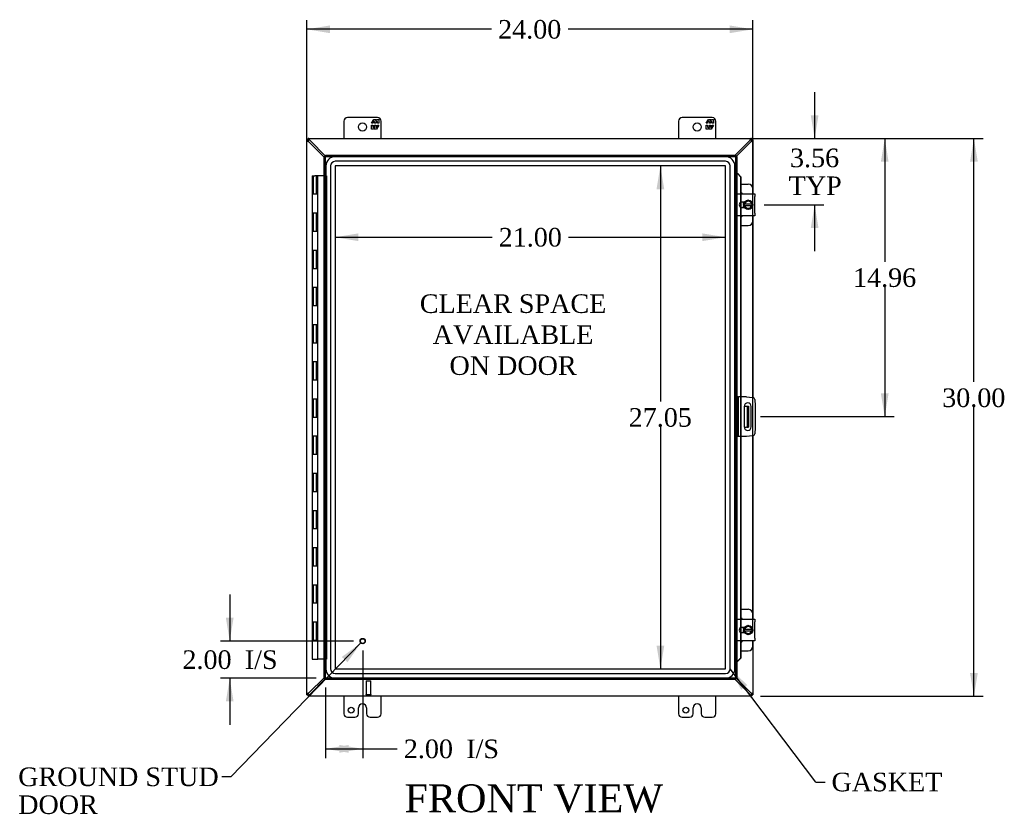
# Model space of a CAD drawing. Header units: inches. Extents: x 6 to 236, y 0 to 158.
# Tile 4 of 8: x 63 to 116, y 61 to 103. Entities that reach past the tile are written whole.
import ezdxf
from ezdxf.enums import TextEntityAlignment as Align

# ---------------------------------------------------------------- set-up
doc = ezdxf.new("R2010")
doc.units = ezdxf.units.IN
doc.header["$MEASUREMENT"] = 0
for name, color, linetype in [('COM40153-1', 7, 'CONTINUOUS'), ('COM40153-2', 7, 'CONTINUOUS'), ('COM42667', 7, 'CONTINUOUS'), ('COM42780', 7, 'CONTINUOUS'), ('COM48484', 7, 'CONTINUOUS'), ('COM48533', 7, 'CONTINUOUS'), ('COM70219', 7, 'CONTINUOUS'), ('COM71780-17', 7, 'CONTINUOUS'), ('DEFAULT', 7, 'CONTINUOUS'), ('FET07710', 7, 'CONTINUOUS'), ('HNG10620-26B', 7, 'CONTINUOUS'), ('HNG10620-26C', 7, 'CONTINUOUS'), ('SCC19011', 7, 'CONTINUOUS'), ('SPR20265', 7, 'CONTINUOUS'), ('STD21878', 7, 'CONTINUOUS'), ('WAF25035', 7, 'CONTINUOUS')]:
    doc.layers.add(name, color=color, linetype=linetype)
doc.styles.add('SEACAD_TIMES_NEW_ROMAN', font='times.ttf')

# ---------------------------------------------------------------- blocks, each defined once
blk = doc.blocks.new('SEANNOT_GROUP2')
at = {"layer": 'DEFAULT', "linetype": 'Continuous'}
blk.add_hatch(color=136, dxfattribs=at).paths.add_polyline_path([(81.104, 68.871), (81.825, 69.914), (80.805, 69.161)])
at = {"layer": 'DEFAULT', "color": 136, "linetype": 'Continuous'}
blk.add_line((74.841, 62.712), (74.341, 62.712), dxfattribs=at)
blk.add_lwpolyline([(74.841, 62.712), (81.825, 69.914)], dxfattribs=at)
at = {"layer": 'DEFAULT', "color": 136, "linetype": 'Continuous', "style": 'SEACAD_TIMES_NEW_ROMAN'}
for s, p in [('GROUND STUD', (63.398, 63.212)), ('DOOR', (63.398, 61.712))]:
    blk.add_text(s, height=1, dxfattribs=at).set_placement(p, align=Align.TOP_LEFT)
blk = doc.blocks.new('SEANNOT_GROUP3')
at = {"layer": 'DEFAULT', "linetype": 'Continuous'}
blk.add_hatch(color=136, dxfattribs=at).paths.add_polyline_path([(102.609, 67.647), (101.69, 68.519), (102.277, 67.396)])
at = {"layer": 'DEFAULT', "color": 136, "linetype": 'Continuous'}
blk.add_line((106.288, 62.431), (106.788, 62.431), dxfattribs=at)
blk.add_lwpolyline([(106.288, 62.431), (101.69, 68.519)], dxfattribs=at)
at = {"layer": 'DEFAULT', "color": 136, "linetype": 'Continuous', "style": 'SEACAD_TIMES_NEW_ROMAN'}
blk.add_text('GASKET', height=1, dxfattribs=at).set_placement((107.138, 62.931), align=Align.TOP_LEFT)
blk = doc.blocks.new('GDIMGGROUP')
at = {"layer": 'DEFAULT', "linetype": 'Continuous'}
for points in [[(80.164, 103.13), (78.914, 102.922), (80.164, 102.714)], [(101.661, 103.13), (101.661, 102.714), (102.911, 102.922)]]:
    blk.add_hatch(color=136, dxfattribs=at).paths.add_polyline_path(points)
at = {"layer": 'DEFAULT', "color": 136, "linetype": 'Continuous'}
for p, q in [((78.914, 67.646), (78.914, 103.422)), ((102.911, 70.614), (102.911, 103.422)), ((88.856, 102.922), (78.914, 102.922)), ((102.911, 102.922), (92.968, 102.922))]:
    blk.add_line(p, q, dxfattribs=at)
at = {"layer": 'DEFAULT', "color": 136, "linetype": 'Continuous', "style": 'SEACAD_TIMES_NEW_ROMAN'}
blk.add_text('24.00', height=1, dxfattribs=at).set_placement((89.206, 103.422), align=Align.TOP_LEFT)
blk = doc.blocks.new('GDIMGGROUP1')
at = {"layer": 'DEFAULT', "linetype": 'Continuous'}
for points in [[(115.003, 95.795), (114.795, 97.045), (114.586, 95.795)], [(115.003, 68.295), (114.586, 68.295), (114.795, 67.045)]]:
    blk.add_hatch(color=136, dxfattribs=at).paths.add_polyline_path(points)
at = {"layer": 'DEFAULT', "color": 136, "linetype": 'Continuous'}
for p, q in [((101.224, 97.045), (115.295, 97.045)), ((114.795, 83.953), (114.795, 97.045)), ((114.795, 67.045), (114.795, 82.603)), ((103.312, 67.045), (115.295, 67.045))]:
    blk.add_line(p, q, dxfattribs=at)
at = {"layer": 'DEFAULT', "color": 136, "linetype": 'Continuous', "style": 'SEACAD_TIMES_NEW_ROMAN'}
blk.add_text('30.00', height=1, dxfattribs=at).set_placement((113.088, 83.603), align=Align.TOP_LEFT)
blk = doc.blocks.new('GDIMGGROUP2')
at = {"layer": 'DEFAULT', "linetype": 'Continuous'}
for points in [[(74.564, 71.264), (74.772, 70.014), (74.98, 71.264)], [(74.564, 66.764), (74.98, 66.764), (74.772, 68.014)]]:
    blk.add_hatch(color=136, dxfattribs=at).paths.add_polyline_path(points)
at = {"layer": 'DEFAULT', "color": 136, "linetype": 'Continuous'}
for p, q in [((74.772, 72.514), (74.772, 70.014)), ((81.423, 70.014), (74.272, 70.014)), ((79.423, 68.014), (74.272, 68.014)), ((74.772, 68.014), (74.772, 65.514))]:
    blk.add_line(p, q, dxfattribs=at)
at = {"layer": 'DEFAULT', "color": 136, "linetype": 'Continuous', "style": 'SEACAD_TIMES_NEW_ROMAN'}
for s, p in [('2.00', (72.23, 69.514)), ('I/S', (75.584, 69.514))]:
    blk.add_text(s, height=1, dxfattribs=at).set_placement(p, align=Align.TOP_LEFT)
blk = doc.blocks.new('GDIMGGROUP3')
at = {"layer": 'DEFAULT', "linetype": 'Continuous'}
for points in [[(81.173, 64.008), (81.173, 64.424), (79.923, 64.216)], [(80.673, 64.008), (81.923, 64.216), (80.673, 64.424)]]:
    blk.add_hatch(color=136, dxfattribs=at).paths.add_polyline_path(points)
at = {"layer": 'DEFAULT', "color": 136, "linetype": 'Continuous'}
for p, q in [((81.923, 69.514), (81.923, 63.716)), ((79.923, 67.514), (79.923, 63.716)), ((79.923, 64.216), (83.286, 64.216)), ((83.286, 64.216), (83.786, 64.216))]:
    blk.add_line(p, q, dxfattribs=at)
at = {"layer": 'DEFAULT', "color": 136, "linetype": 'Continuous', "style": 'SEACAD_TIMES_NEW_ROMAN'}
for s, p in [('2.00', (84.136, 64.716)), ('I/S', (87.49, 64.716))]:
    blk.add_text(s, height=1, dxfattribs=at).set_placement(p, align=Align.TOP_LEFT)
blk = doc.blocks.new('GDIMGGROUP16')
at = {"layer": 'DEFAULT', "linetype": 'Continuous'}
for points in [[(106.438, 98.295), (106.022, 98.295), (106.23, 97.045)], [(106.438, 92.233), (106.23, 93.483), (106.022, 92.233)]]:
    blk.add_hatch(color=136, dxfattribs=at).paths.add_polyline_path(points)
at = {"layer": 'DEFAULT', "color": 136, "linetype": 'Continuous'}
for p, q in [((106.23, 99.545), (106.23, 97.045)), ((103.342, 97.045), (106.73, 97.045)), ((103.51, 93.483), (106.73, 93.483)), ((106.23, 93.483), (106.23, 90.983))]:
    blk.add_line(p, q, dxfattribs=at)
at = {"layer": 'DEFAULT', "color": 136, "linetype": 'Continuous', "style": 'SEACAD_TIMES_NEW_ROMAN'}
for s, p in [('3.56', (104.903, 96.506)), ('TYP', (104.832, 95.006))]:
    blk.add_text(s, height=1, dxfattribs=at).set_placement(p, align=Align.TOP_LEFT)
blk = doc.blocks.new('GDIMGGROUP17')
at = {"layer": 'DEFAULT', "linetype": 'Continuous'}
for points in [[(110.207, 95.795), (109.999, 97.045), (109.79, 95.795)], [(110.207, 83.335), (109.79, 83.335), (109.999, 82.085)]]:
    blk.add_hatch(color=136, dxfattribs=at).paths.add_polyline_path(points)
at = {"layer": 'DEFAULT', "color": 136, "linetype": 'Continuous'}
for p, q in [((103.342, 97.045), (110.499, 97.045)), ((109.999, 97.045), (109.999, 90.415)), ((109.999, 89.065), (109.999, 82.085)), ((103.32, 82.085), (110.499, 82.085))]:
    blk.add_line(p, q, dxfattribs=at)
at = {"layer": 'DEFAULT', "color": 136, "linetype": 'Continuous', "style": 'SEACAD_TIMES_NEW_ROMAN'}
blk.add_text('14.96', height=1, dxfattribs=at).set_placement((108.293, 90.065), align=Align.TOP_LEFT)
blk = doc.blocks.new('GDIMGGROUP24')
at = {"layer": 'DEFAULT', "linetype": 'Continuous'}
for points in [[(81.693, 91.528), (81.693, 91.945), (80.443, 91.737)], [(100.191, 91.528), (101.441, 91.737), (100.191, 91.945)]]:
    blk.add_hatch(color=136, dxfattribs=at).paths.add_polyline_path(points)
at = {"layer": 'DEFAULT', "color": 136, "linetype": 'Continuous'}
for p, q in [((80.443, 91.737), (88.886, 91.737)), ((92.998, 91.737), (101.441, 91.737))]:
    blk.add_line(p, q, dxfattribs=at)
at = {"layer": 'DEFAULT', "color": 136, "linetype": 'Continuous', "style": 'SEACAD_TIMES_NEW_ROMAN'}
blk.add_text('21.00', height=1, dxfattribs=at).set_placement((89.236, 92.237), align=Align.TOP_LEFT)
blk = doc.blocks.new('GDIMGGROUP25')
at = {"layer": 'DEFAULT', "linetype": 'Continuous'}
for points in [[(97.726, 94.322), (98.143, 94.322), (97.934, 95.572)], [(97.726, 69.768), (97.934, 68.518), (98.143, 69.768)]]:
    blk.add_hatch(color=136, dxfattribs=at).paths.add_polyline_path(points)
at = {"layer": 'DEFAULT', "color": 136, "linetype": 'Continuous'}
for p, q in [((97.934, 95.572), (97.934, 82.895)), ((97.934, 81.545), (97.934, 68.518))]:
    blk.add_line(p, q, dxfattribs=at)
at = {"layer": 'DEFAULT', "color": 136, "linetype": 'Continuous', "style": 'SEACAD_TIMES_NEW_ROMAN'}
blk.add_text('27.05', height=1, dxfattribs=at).set_placement((96.228, 82.545), align=Align.TOP_LEFT)

msp = doc.modelspace()

# ---------------------------------------------------------------- linework, layer by layer
at = {"layer": 'COM40153-1', "color": 7}
for p, q in [((102.446, 82.647), (102.556, 82.647)), ((102.556, 82.647), (102.592, 82.647)), ((102.592, 82.647), (102.664, 82.647)), ((102.592, 82.647), (102.592, 81.522)), ((102.664, 82.647), (102.664, 81.522)), ((102.446, 81.522), (102.556, 81.522)), ((102.592, 81.522), (102.556, 81.522)), ((102.592, 81.522), (102.664, 81.522))]:
    msp.add_line(p, q, dxfattribs=at)
at = {"layer": 'COM40153-2', "color": 7}
for p, q in [((102.111, 83.147), (102.039, 83.147)), ((102.111, 83.147), (102.111, 81.022)), ((102.111, 83.147), (102.147, 83.147)), ((102.562, 83.147), (102.147, 83.147)), ((102.562, 83.147), (102.896, 83.118)), ((102.445, 82.635), (102.445, 81.535)), ((102.82, 81.535), (102.82, 82.635)), ((103.01, 83.005), (103.039, 82.67)), ((103.039, 82.67), (103.039, 81.499)), ((102.111, 81.022), (102.039, 81.022)), ((102.147, 81.022), (102.111, 81.022)), ((102.562, 81.022), (102.147, 81.022)), ((102.896, 81.052), (102.562, 81.022)), ((103.039, 81.499), (103.01, 81.165))]:
    msp.add_line(p, q, dxfattribs=at)
for centre, radius, start, end in [((102.633, 82.635), 0.188, 0, 180), ((102.885, 82.994), 0.125, 5, 85), ((102.633, 81.535), 0.188, 180, 0), ((102.885, 81.176), 0.125, 275, 355)]:
    msp.add_arc(centre, radius, start, end, dxfattribs=at)
at = {"layer": 'COM42667', "color": 7}
for p, q in [((102.04, 93.929), (102.04, 94.072)), ((102.04, 94.072), (103.01, 94.072)), ((102.04, 93.929), (102.04, 93.037)), ((103.01, 94.072), (103.01, 93.929)), ((103.01, 93.037), (103.01, 93.929)), ((102.454, 93.623), (102.314, 93.623)), ((102.314, 93.342), (102.454, 93.342)), ((102.04, 92.894), (102.04, 93.037)), ((103.01, 92.894), (102.04, 92.894)), ((103.01, 93.037), (103.01, 92.894)), ((102.04, 71.053), (102.04, 71.196)), ((102.04, 71.196), (103.01, 71.196)), ((102.04, 71.053), (102.04, 70.161)), ((103.01, 71.196), (103.01, 71.053)), ((103.01, 70.161), (103.01, 71.053)), ((102.454, 70.747), (102.314, 70.747)), ((102.314, 70.466), (102.454, 70.466)), ((102.04, 70.018), (102.04, 70.161)), ((103.01, 70.018), (102.04, 70.018)), ((103.01, 70.161), (103.01, 70.018))]:
    msp.add_line(p, q, dxfattribs=at)
for centre in [(102.314, 93.483), (102.314, 70.607)]:
    msp.add_arc(centre, 0.14, 90, 270, dxfattribs=at)
at = {"layer": 'COM42780', "color": 7}
for p, q in [((102.264, 94.598), (102.661, 94.598)), ((102.911, 94.072), (102.911, 94.348)), ((102.411, 93.549), (102.411, 93.623)), ((102.411, 93.342), (102.411, 93.414)), ((102.911, 92.618), (102.911, 92.894)), ((102.264, 92.368), (102.661, 92.368)), ((102.264, 71.722), (102.661, 71.722)), ((102.911, 71.196), (102.911, 71.472)), ((102.411, 70.673), (102.411, 70.747)), ((102.411, 70.466), (102.411, 70.538)), ((102.911, 69.742), (102.911, 70.018)), ((102.264, 69.492), (102.661, 69.492))]:
    msp.add_line(p, q, dxfattribs=at)
for centre, start, end in [((102.661, 94.348), 0, 90), ((102.161, 93.911), 39.9324, 65.6695), ((102.161, 93.055), 294.3305, 320.0676), ((102.661, 92.618), 270, 0), ((102.661, 71.472), 0, 90), ((102.161, 71.035), 39.9324, 65.6695), ((102.161, 70.179), 294.3305, 320.0676), ((102.661, 69.742), 270, 0)]:
    msp.add_arc(centre, 0.25, start, end, dxfattribs=at)
at = {"layer": 'COM48484', "color": 7}
for p, q in [((78.914, 96.973), (78.986, 96.973)), ((78.914, 96.943), (78.914, 96.973)), ((78.914, 67.146), (78.914, 96.943)), ((78.986, 96.943), (78.914, 96.943)), ((78.986, 96.943), (78.986, 96.973)), ((102.842, 96.973), (102.914, 96.973)), ((102.842, 96.943), (102.842, 96.973)), ((102.842, 96.943), (102.914, 96.943)), ((102.914, 96.973), (102.914, 96.943)), ((102.914, 96.943), (102.914, 94.072)), ((79.022, 96.868), (79.002, 96.9)), ((79.851, 96.046), (79.022, 96.868)), ((102.806, 96.868), (102.006, 96.075)), ((102.806, 96.868), (102.825, 96.9)), ((102.914, 92.894), (102.914, 83.115)), ((102.914, 81.054), (102.914, 71.196)), ((102.914, 70.018), (102.914, 67.146)), ((79.022, 67.222), (79.851, 68.044)), ((102.006, 68.014), (102.806, 67.222)), ((78.914, 67.117), (78.914, 67.146)), ((78.986, 67.146), (78.914, 67.146)), ((78.914, 67.117), (78.986, 67.117)), ((78.986, 67.117), (78.986, 67.146)), ((79.002, 67.189), (79.022, 67.222)), ((102.825, 67.189), (102.806, 67.222)), ((102.842, 67.117), (102.842, 67.146)), ((102.842, 67.146), (102.914, 67.146)), ((102.842, 67.117), (102.914, 67.117)), ((102.914, 67.146), (102.914, 67.117))]:
    msp.add_line(p, q, dxfattribs=at)
for centre, radius, start, end in [((79.432, 97.666), 0.898, 238.5398, 242.806), ((102.379, 97.695), 0.931, 297.2704, 301.3838), ((79.432, 66.424), 0.898, 117.194, 121.4601), ((102.379, 66.395), 0.931, 58.6162, 62.7296)]:
    msp.add_arc(centre, radius, start, end, dxfattribs=at)
for points, knots in [([(78.964, 96.9), (78.962, 96.901), (78.958, 96.904), (78.954, 96.907), (78.949, 96.91), (78.944, 96.913), (78.94, 96.916), (78.936, 96.918), (78.932, 96.921), (78.927, 96.925), (78.922, 96.929), (78.918, 96.934), (78.915, 96.937), (78.914, 96.94), (78.914, 96.942), (78.914, 96.943)], [0, 0, 0, 0, 0.058508, 0.117588, 0.177234, 0.23744, 0.298196, 0.359495, 0.421327, 0.483683, 0.609872, 0.738031, 0.824554, 0.911887, 1, 1, 1, 1]), ([(79.002, 96.9), (79, 96.905), (78.998, 96.909), (78.994, 96.917), (78.992, 96.92), (78.989, 96.928), (78.988, 96.931), (78.986, 96.937), (78.986, 96.94), (78.986, 96.943)], [0, 0, 0, 0, 0.25, 0.25, 0.5, 0.5, 0.75, 0.75, 1, 1, 1, 1]), ([(102.842, 96.943), (102.842, 96.94), (102.841, 96.937), (102.84, 96.931), (102.838, 96.928), (102.835, 96.92), (102.834, 96.917), (102.83, 96.909), (102.827, 96.905), (102.825, 96.9)], [0, 0, 0, 0, 0.25, 0.25, 0.5, 0.5, 0.75, 0.75, 1, 1, 1, 1]), ([(102.914, 96.943), (102.914, 96.943), (102.914, 96.941), (102.913, 96.939), (102.912, 96.937), (102.911, 96.935), (102.909, 96.933), (102.907, 96.931), (102.905, 96.929), (102.902, 96.926), (102.898, 96.923), (102.892, 96.919), (102.883, 96.913), (102.874, 96.907), (102.867, 96.903), (102.864, 96.9)], [0, 0, 0, 0, 0.058839, 0.117335, 0.175479, 0.233264, 0.290679, 0.347718, 0.404373, 0.460635, 0.516498, 0.640635, 0.762642, 0.882451, 1, 1, 1, 1]), ([(78.914, 67.146), (78.914, 67.147), (78.914, 67.148), (78.915, 67.15), (78.915, 67.152), (78.917, 67.154), (78.919, 67.157), (78.921, 67.159), (78.923, 67.161), (78.926, 67.163), (78.93, 67.167), (78.936, 67.171), (78.944, 67.177), (78.953, 67.183), (78.96, 67.187), (78.964, 67.189)], [0, 0, 0, 0, 0.058839, 0.117335, 0.175479, 0.233264, 0.290679, 0.347718, 0.404373, 0.460635, 0.516498, 0.640635, 0.762642, 0.882451, 1, 1, 1, 1]), ([(78.986, 67.146), (78.986, 67.149), (78.986, 67.152), (78.988, 67.159), (78.989, 67.162), (78.992, 67.169), (78.994, 67.173), (78.998, 67.181), (79, 67.185), (79.002, 67.189)], [0, 0, 0, 0, 0.25, 0.25, 0.5, 0.5, 0.75, 0.75, 1, 1, 1, 1]), ([(102.825, 67.189), (102.827, 67.185), (102.83, 67.181), (102.834, 67.173), (102.835, 67.169), (102.838, 67.162), (102.84, 67.159), (102.841, 67.152), (102.842, 67.149), (102.842, 67.146)], [0, 0, 0, 0, 0.25, 0.25, 0.5, 0.5, 0.75, 0.75, 1, 1, 1, 1]), ([(102.864, 67.189), (102.866, 67.188), (102.869, 67.186), (102.874, 67.183), (102.879, 67.18), (102.883, 67.177), (102.888, 67.174), (102.892, 67.171), (102.896, 67.168), (102.9, 67.165), (102.906, 67.16), (102.91, 67.156), (102.912, 67.152), (102.914, 67.149), (102.914, 67.147), (102.914, 67.146)], [0, 0, 0, 0, 0.058508, 0.117588, 0.177234, 0.23744, 0.298196, 0.359495, 0.421327, 0.483683, 0.609872, 0.738031, 0.824554, 0.911887, 1, 1, 1, 1])]:
    msp.add_open_spline(points, degree=3, knots=knots, dxfattribs=at)
at = {"layer": 'COM48533', "color": 7}
for p, q in [((78.986, 96.973), (78.986, 97.045)), ((79.015, 97.045), (78.986, 97.045)), ((79.015, 96.973), (78.986, 96.973)), ((79.015, 96.973), (79.015, 97.045)), ((79.015, 97.045), (102.812, 97.045)), ((79.091, 96.937), (79.058, 96.956)), ((79.923, 96.097), (79.091, 96.937)), ((102.737, 96.937), (101.954, 96.147)), ((102.769, 96.956), (102.737, 96.937)), ((102.812, 96.973), (102.812, 97.045)), ((102.842, 97.045), (102.812, 97.045)), ((102.842, 96.973), (102.812, 96.973)), ((102.842, 96.973), (102.842, 97.045)), ((79.091, 67.153), (79.923, 67.992)), ((101.954, 67.942), (102.737, 67.153)), ((78.986, 67.117), (78.986, 67.045)), ((78.986, 67.117), (79.015, 67.117)), ((78.986, 67.045), (79.015, 67.045)), ((79.015, 67.117), (79.015, 67.045)), ((102.812, 67.045), (79.015, 67.045)), ((79.058, 67.133), (79.091, 67.153)), ((102.737, 67.153), (102.769, 67.133)), ((102.812, 67.117), (102.812, 67.045)), ((102.812, 67.117), (102.842, 67.117)), ((102.812, 67.045), (102.842, 67.045)), ((102.842, 67.117), (102.842, 67.045))]:
    msp.add_line(p, q, dxfattribs=at)
for centre, start, end in [((78.263, 96.51), 27.2703, 31.3838), ((103.564, 96.51), 148.6162, 152.7296), ((78.263, 67.579), 328.6162, 332.7296), ((103.564, 67.579), 207.2703, 211.3838)]:
    msp.add_arc(centre, 0.931, start, end, dxfattribs=at)
for points, knots in [([(79.058, 96.995), (79.054, 97.002), (79.05, 97.008), (79.042, 97.02), (79.038, 97.026), (79.031, 97.035), (79.028, 97.038), (79.021, 97.044), (79.018, 97.045), (79.015, 97.045)], [0, 0, 0, 0, 0.25, 0.25, 0.5, 0.5, 0.75, 0.75, 1, 1, 1, 1]), ([(79.058, 96.956), (79.057, 96.957), (79.053, 96.959), (79.048, 96.961), (79.044, 96.964), (79.039, 96.966), (79.034, 96.968), (79.029, 96.97), (79.024, 96.972), (79.02, 96.973), (79.017, 96.973), (79.015, 96.973)], [0, 0, 0, 0, 0.10632, 0.211245, 0.314764, 0.41687, 0.517562, 0.641426, 0.7631, 0.88261, 1, 1, 1, 1]), ([(102.812, 97.045), (102.809, 97.045), (102.806, 97.044), (102.8, 97.038), (102.796, 97.035), (102.789, 97.026), (102.786, 97.02), (102.778, 97.008), (102.774, 97.002), (102.769, 96.995)], [0, 0, 0, 0, 0.25, 0.25, 0.5, 0.5, 0.75, 0.75, 1, 1, 1, 1]), ([(102.812, 96.973), (102.811, 96.973), (102.809, 96.973), (102.806, 96.972), (102.803, 96.972), (102.8, 96.971), (102.796, 96.969), (102.792, 96.968), (102.787, 96.966), (102.782, 96.963), (102.776, 96.96), (102.771, 96.957), (102.769, 96.956)], [0, 0, 0, 0, 0.078044, 0.157022, 0.236947, 0.317833, 0.399688, 0.482519, 0.608583, 0.736857, 0.867336, 1, 1, 1, 1]), ([(79.015, 67.117), (79.016, 67.117), (79.018, 67.117), (79.021, 67.117), (79.024, 67.118), (79.028, 67.119), (79.031, 67.12), (79.035, 67.122), (79.04, 67.124), (79.046, 67.127), (79.052, 67.13), (79.056, 67.132), (79.058, 67.133)], [0, 0, 0, 0, 0.078044, 0.157022, 0.236947, 0.317833, 0.399688, 0.482519, 0.608583, 0.736857, 0.867336, 1, 1, 1, 1]), ([(79.015, 67.045), (79.018, 67.045), (79.021, 67.046), (79.028, 67.051), (79.031, 67.055), (79.038, 67.064), (79.042, 67.07), (79.05, 67.081), (79.054, 67.088), (79.058, 67.095)], [0, 0, 0, 0, 0.25, 0.25, 0.5, 0.5, 0.75, 0.75, 1, 1, 1, 1]), ([(102.769, 67.133), (102.771, 67.133), (102.774, 67.131), (102.779, 67.128), (102.784, 67.126), (102.789, 67.124), (102.793, 67.122), (102.798, 67.12), (102.803, 67.118), (102.808, 67.117), (102.811, 67.117), (102.812, 67.117)], [0, 0, 0, 0, 0.10632, 0.211245, 0.314764, 0.41687, 0.517562, 0.641426, 0.7631, 0.88261, 1, 1, 1, 1]), ([(102.769, 67.095), (102.774, 67.088), (102.778, 67.081), (102.786, 67.07), (102.789, 67.064), (102.796, 67.055), (102.8, 67.051), (102.806, 67.046), (102.809, 67.045), (102.812, 67.045)], [0, 0, 0, 0, 0.25, 0.25, 0.5, 0.5, 0.75, 0.75, 1, 1, 1, 1])]:
    msp.add_open_spline(points, degree=3, knots=knots, dxfattribs=at)
at = {"layer": 'COM70219', "color": 7}
for p, q in [((101.44, 96.071), (80.444, 96.071)), ((101.44, 96.07), (80.444, 96.07)), ((79.944, 95.571), (79.944, 68.519)), ((79.945, 95.571), (79.945, 68.519)), ((80.194, 95.571), (80.194, 68.519)), ((80.443, 95.571), (80.443, 68.519)), ((101.44, 95.821), (80.444, 95.821)), ((101.44, 95.572), (80.444, 95.572)), ((80.444, 95.571), (80.444, 68.519)), ((101.44, 95.571), (80.444, 95.571)), ((101.44, 68.519), (101.44, 95.571)), ((101.441, 68.519), (101.441, 95.571)), ((101.69, 68.519), (101.69, 95.571)), ((101.939, 68.519), (101.939, 95.571)), ((101.94, 68.519), (101.94, 95.571)), ((80.444, 68.519), (101.44, 68.519)), ((80.444, 68.518), (101.44, 68.518)), ((80.444, 68.269), (101.44, 68.269)), ((80.444, 68.02), (101.44, 68.02)), ((80.444, 68.019), (101.44, 68.019))]:
    msp.add_line(p, q, dxfattribs=at)
for centre, radius, start, end in [((80.444, 95.571), 0.5, 90, 180), ((80.444, 95.571), 0.499, 90, 180), ((101.44, 95.571), 0.5, 0, 90), ((101.44, 95.571), 0.499, 0, 90), ((80.444, 95.571), 0.25, 90, 180), ((80.444, 95.571), 0.001, 90, 180), ((101.44, 95.571), 0.25, 0, 90), ((101.44, 95.571), 0.001, 0, 90), ((80.444, 68.519), 0.5, 180, 270), ((80.444, 68.519), 0.499, 180, 270), ((80.444, 68.519), 0.25, 180, 270), ((80.444, 68.519), 0.001, 180, 270), ((101.44, 68.519), 0.5, 270, 0), ((101.44, 68.519), 0.001, 270, 0), ((101.44, 68.519), 0.25, 270, 0), ((101.44, 68.519), 0.499, 270, 0)]:
    msp.add_arc(centre, radius, start, end, dxfattribs=at)
at = {"layer": 'COM71780-17', "color": 7}
for p, q in [((79.851, 96.075), (79.923, 96.075)), ((79.851, 68.014), (79.851, 96.075)), ((79.923, 96.147), (79.923, 96.075)), ((79.923, 96.147), (101.967, 96.147)), ((79.923, 96.075), (101.967, 96.075)), ((79.923, 96.075), (79.959, 96.039)), ((79.923, 68.014), (79.923, 96.075)), ((79.923, 96.075), (79.959, 96.039)), ((101.967, 96.075), (101.931, 96.039)), ((101.967, 96.075), (101.931, 96.039)), ((101.967, 96.147), (101.967, 96.075)), ((101.967, 96.075), (101.967, 68.014)), ((102.039, 96.075), (101.967, 96.075)), ((102.039, 96.075), (102.039, 68.014)), ((102.039, 95.2), (101.967, 95.2)), ((102.052, 95.2), (102.039, 95.2)), ((102.061, 95.177), (102.07, 95.177)), ((102.081, 95.165), (102.251, 94.992)), ((102.081, 95.165), (102.094, 95.165)), ((102.094, 95.165), (102.264, 94.992)), ((102.251, 94.992), (102.251, 94.072)), ((102.264, 94.992), (102.251, 94.992)), ((102.264, 94.992), (102.264, 94.072)), ((102.251, 94.072), (102.251, 93.608)), ((102.264, 94.072), (102.264, 93.614)), ((102.251, 93.608), (102.251, 93.357)), ((102.251, 93.357), (102.251, 92.894)), ((102.264, 93.614), (102.264, 93.352)), ((102.264, 93.352), (102.264, 92.894)), ((102.251, 92.894), (102.251, 83.147)), ((102.264, 92.894), (102.264, 83.147)), ((102.251, 83.147), (102.251, 81.022)), ((102.264, 83.147), (102.264, 81.022)), ((102.251, 81.022), (102.251, 71.196)), ((102.264, 81.022), (102.264, 71.196)), ((102.251, 71.196), (102.251, 70.732)), ((102.264, 71.196), (102.264, 70.738)), ((102.251, 70.732), (102.251, 70.481)), ((102.251, 70.481), (102.251, 70.018)), ((102.264, 70.738), (102.264, 70.476)), ((102.264, 70.476), (102.264, 70.018)), ((102.251, 70.018), (102.251, 69.098)), ((102.264, 70.018), (102.264, 69.098)), ((102.039, 68.889), (101.967, 68.889)), ((102.039, 68.889), (102.052, 68.889)), ((102.07, 68.913), (102.061, 68.913)), ((102.251, 69.098), (102.081, 68.925)), ((102.081, 68.925), (102.094, 68.925)), ((102.264, 69.098), (102.094, 68.925)), ((102.264, 69.098), (102.251, 69.098)), ((79.851, 68.014), (79.923, 68.014)), ((79.923, 68.014), (79.959, 68.05)), ((79.923, 68.014), (79.959, 68.05)), ((101.967, 68.014), (79.923, 68.014)), ((79.923, 67.942), (79.923, 68.014)), ((101.967, 67.942), (79.923, 67.942)), ((101.967, 68.014), (101.931, 68.05)), ((101.967, 68.014), (101.931, 68.05)), ((101.967, 67.942), (101.967, 68.014)), ((102.039, 68.014), (101.967, 68.014))]:
    msp.add_line(p, q, dxfattribs=at)
for centre, radius, start, end in [((102.479, 96.251), 1.153, 245.7342, 249.4642), ((102.37, 95.434), 0.395, 216.3142, 223.0054), ((102.479, 96.251), 1.153, 249.4642, 250.458), ((102.479, 67.838), 1.153, 110.5358, 114.2658), ((102.37, 68.656), 0.395, 136.9946, 143.6858), ((102.479, 67.838), 1.153, 109.542, 110.5358)]:
    msp.add_arc(centre, radius, start, end, dxfattribs=at)
at = {"layer": 'FET07710', "color": 7}
for p, q in [((80.914, 97.982), (80.914, 97.045)), ((82.726, 98.17), (81.101, 98.17)), ((82.404, 97.865), (82.526, 98.077)), ((82.566, 97.971), (82.468, 97.971)), ((82.468, 97.971), (82.468, 97.865)), ((82.526, 98.077), (82.635, 98.077)), ((82.566, 97.865), (82.566, 97.971)), ((82.724, 97.971), (82.626, 97.971)), ((82.626, 97.971), (82.626, 97.865)), ((82.635, 98.077), (82.635, 97.999)), ((82.635, 97.999), (82.68, 98.077)), ((82.68, 98.077), (82.789, 98.077)), ((82.724, 97.865), (82.724, 97.971)), ((82.789, 98.077), (82.789, 97.865)), ((82.914, 97.045), (82.914, 97.982)), ((98.914, 97.982), (98.914, 97.045)), ((100.726, 98.17), (99.101, 98.17)), ((100.404, 97.865), (100.526, 98.077)), ((100.566, 97.971), (100.468, 97.971)), ((100.468, 97.971), (100.468, 97.865)), ((100.526, 98.077), (100.635, 98.077)), ((100.566, 97.865), (100.566, 97.971)), ((100.724, 97.971), (100.626, 97.971)), ((100.626, 97.971), (100.626, 97.865)), ((100.635, 98.077), (100.635, 97.999)), ((100.635, 97.999), (100.68, 98.077)), ((100.68, 98.077), (100.789, 98.077)), ((100.724, 97.865), (100.724, 97.971)), ((100.789, 98.077), (100.789, 97.865)), ((100.914, 97.045), (100.914, 97.982)), ((82.468, 97.865), (82.404, 97.865)), ((82.404, 97.555), (82.404, 97.767)), ((82.404, 97.767), (82.468, 97.767)), ((82.512, 97.555), (82.404, 97.555)), ((82.468, 97.767), (82.468, 97.661)), ((82.468, 97.661), (82.566, 97.661)), ((82.557, 97.633), (82.512, 97.555)), ((82.557, 97.555), (82.557, 97.633)), ((82.666, 97.555), (82.557, 97.555)), ((82.626, 97.865), (82.566, 97.865)), ((82.566, 97.661), (82.566, 97.767)), ((82.566, 97.767), (82.626, 97.767)), ((82.626, 97.767), (82.626, 97.661)), ((82.626, 97.661), (82.724, 97.661)), ((82.789, 97.767), (82.666, 97.555)), ((82.789, 97.865), (82.724, 97.865)), ((82.724, 97.661), (82.724, 97.767)), ((82.724, 97.767), (82.789, 97.767)), ((100.468, 97.865), (100.404, 97.865)), ((100.404, 97.555), (100.404, 97.767)), ((100.404, 97.767), (100.468, 97.767)), ((100.512, 97.555), (100.404, 97.555)), ((100.468, 97.767), (100.468, 97.661)), ((100.468, 97.661), (100.566, 97.661)), ((100.557, 97.633), (100.512, 97.555)), ((100.557, 97.555), (100.557, 97.633)), ((100.666, 97.555), (100.557, 97.555)), ((100.626, 97.865), (100.566, 97.865)), ((100.566, 97.661), (100.566, 97.767)), ((100.566, 97.767), (100.626, 97.767)), ((100.626, 97.767), (100.626, 97.661)), ((100.626, 97.661), (100.724, 97.661)), ((100.789, 97.767), (100.666, 97.555)), ((100.789, 97.865), (100.724, 97.865)), ((100.724, 97.661), (100.724, 97.767)), ((100.724, 97.767), (100.789, 97.767)), ((80.914, 67.045), (80.914, 66.107)), ((82.914, 66.107), (82.914, 67.045)), ((98.914, 67.045), (98.914, 66.107)), ((100.914, 66.107), (100.914, 67.045)), ((81.695, 66.107), (81.695, 66.42)), ((81.913, 66.638), (81.914, 66.638)), ((82.132, 66.42), (82.132, 66.107)), ((99.695, 66.107), (99.695, 66.42)), ((99.913, 66.638), (99.914, 66.638)), ((100.132, 66.42), (100.132, 66.107)), ((81.101, 65.92), (81.508, 65.92)), ((82.319, 65.92), (82.726, 65.92)), ((99.101, 65.92), (99.508, 65.92)), ((100.319, 65.92), (100.726, 65.92))]:
    msp.add_line(p, q, dxfattribs=at)
for centre, radius in [((81.914, 97.67), 0.219), ((99.914, 97.67), 0.219), ((81.304, 66.295), 0.156), ((99.304, 66.295), 0.156)]:
    msp.add_circle(centre, radius, dxfattribs=at)
for centre, radius, start, end in [((81.101, 97.982), 0.188, 90, 180), ((82.726, 97.982), 0.188, 0, 90), ((99.101, 97.982), 0.188, 90, 180), ((100.726, 97.982), 0.188, 0, 90), ((81.913, 66.42), 0.218, 90, 180), ((81.914, 66.42), 0.218, 0, 90), ((99.913, 66.42), 0.218, 90, 180), ((99.914, 66.42), 0.218, 0, 90), ((81.101, 66.107), 0.188, 180, 270), ((81.508, 66.107), 0.188, 270, 0), ((82.319, 66.107), 0.188, 180, 270), ((82.726, 66.107), 0.188, 270, 0), ((99.101, 66.107), 0.188, 180, 270), ((99.508, 66.107), 0.188, 270, 0), ((100.319, 66.107), 0.188, 180, 270), ((100.726, 66.107), 0.188, 270, 0)]:
    msp.add_arc(centre, radius, start, end, dxfattribs=at)
at = {"layer": 'HNG10620-26B', "color": 7}
for p, q in [((79.353, 94.045), (79.199, 94.045)), ((79.199, 94.045), (79.199, 93.045)), ((79.199, 93.045), (79.353, 93.045)), ((79.353, 92.045), (79.199, 92.045)), ((79.199, 92.045), (79.199, 91.045)), ((79.199, 91.045), (79.353, 91.045)), ((79.353, 90.045), (79.199, 90.045)), ((79.199, 90.045), (79.199, 89.045)), ((79.199, 89.045), (79.353, 89.045)), ((79.353, 88.045), (79.199, 88.045)), ((79.199, 88.045), (79.199, 87.045)), ((79.199, 87.045), (79.353, 87.045)), ((79.353, 86.045), (79.199, 86.045)), ((79.199, 86.045), (79.199, 85.045)), ((79.199, 85.045), (79.353, 85.045)), ((79.353, 84.045), (79.199, 84.045)), ((79.199, 84.045), (79.199, 83.045)), ((79.199, 83.045), (79.353, 83.045)), ((79.353, 82.045), (79.199, 82.045)), ((79.199, 82.045), (79.199, 81.045)), ((79.199, 81.045), (79.353, 81.045)), ((79.353, 80.045), (79.199, 80.045)), ((79.199, 80.045), (79.199, 79.045)), ((79.199, 79.045), (79.353, 79.045)), ((79.353, 78.045), (79.199, 78.045)), ((79.199, 78.045), (79.199, 77.045)), ((79.199, 77.045), (79.353, 77.045)), ((79.353, 76.045), (79.199, 76.045)), ((79.199, 76.045), (79.199, 75.045)), ((79.199, 75.045), (79.353, 75.045)), ((79.353, 74.045), (79.199, 74.045)), ((79.199, 74.045), (79.199, 73.045)), ((79.199, 73.045), (79.353, 73.045)), ((79.353, 72.045), (79.199, 72.045)), ((79.199, 72.045), (79.199, 71.045)), ((79.199, 71.045), (79.353, 71.045)), ((79.353, 70.045), (79.199, 70.045)), ((79.199, 70.045), (79.199, 69.045)), ((79.199, 69.045), (79.507, 69.045))]:
    msp.add_line(p, q, dxfattribs=at)
at = {"layer": 'HNG10620-26C', "color": 7}
for p, q in [((79.199, 95.045), (79.353, 95.045)), ((79.199, 95.045), (79.199, 94.045)), ((79.259, 95.045), (79.259, 94.045)), ((79.851, 95.045), (79.353, 95.045)), ((79.436, 95.045), (79.436, 94.045)), ((79.447, 94.045), (79.447, 95.045)), ((79.489, 95.045), (79.489, 94.045)), ((79.507, 94.045), (79.507, 95.045)), ((79.894, 95.045), (79.851, 95.045)), ((79.923, 95.045), (79.894, 95.045)), ((79.923, 95.045), (79.983, 95.045)), ((79.983, 95.045), (79.983, 69.045)), ((79.353, 94.045), (79.199, 94.045)), ((79.507, 94.045), (79.353, 94.045)), ((79.507, 93.045), (79.507, 94.045)), ((79.199, 93.045), (79.353, 93.045)), ((79.199, 93.045), (79.199, 92.045)), ((79.259, 93.045), (79.259, 92.045)), ((79.353, 93.045), (79.507, 93.045)), ((79.436, 93.045), (79.436, 92.045)), ((79.447, 92.045), (79.447, 93.045)), ((79.489, 93.045), (79.489, 92.045)), ((79.507, 92.045), (79.507, 93.045)), ((79.353, 92.045), (79.199, 92.045)), ((79.507, 92.045), (79.353, 92.045)), ((79.507, 91.045), (79.507, 92.045)), ((79.199, 91.045), (79.353, 91.045)), ((79.199, 91.045), (79.199, 90.045)), ((79.259, 91.045), (79.259, 90.045)), ((79.353, 91.045), (79.507, 91.045)), ((79.436, 91.045), (79.436, 90.045)), ((79.447, 90.045), (79.447, 91.045)), ((79.489, 91.045), (79.489, 90.045)), ((79.507, 90.045), (79.507, 91.045)), ((79.353, 90.045), (79.199, 90.045)), ((79.507, 90.045), (79.353, 90.045)), ((79.507, 89.045), (79.507, 90.045)), ((79.199, 89.045), (79.353, 89.045)), ((79.199, 89.045), (79.199, 88.045)), ((79.259, 89.045), (79.259, 88.045)), ((79.353, 89.045), (79.507, 89.045)), ((79.436, 89.045), (79.436, 88.045)), ((79.447, 88.045), (79.447, 89.045)), ((79.489, 89.045), (79.489, 88.045)), ((79.507, 88.045), (79.507, 89.045)), ((79.353, 88.045), (79.199, 88.045)), ((79.507, 88.045), (79.353, 88.045)), ((79.507, 87.045), (79.507, 88.045)), ((79.199, 87.045), (79.353, 87.045)), ((79.199, 87.045), (79.199, 86.045)), ((79.259, 87.045), (79.259, 86.045)), ((79.353, 87.045), (79.507, 87.045)), ((79.436, 87.045), (79.436, 86.045)), ((79.447, 86.045), (79.447, 87.045)), ((79.489, 87.045), (79.489, 86.045)), ((79.507, 86.045), (79.507, 87.045)), ((79.353, 86.045), (79.199, 86.045)), ((79.507, 86.045), (79.353, 86.045)), ((79.507, 85.045), (79.507, 86.045)), ((79.199, 85.045), (79.353, 85.045)), ((79.199, 85.045), (79.199, 84.045)), ((79.259, 85.045), (79.259, 84.045)), ((79.353, 85.045), (79.507, 85.045)), ((79.436, 85.045), (79.436, 84.045)), ((79.447, 84.045), (79.447, 85.045)), ((79.489, 85.045), (79.489, 84.045)), ((79.507, 84.045), (79.507, 85.045)), ((79.353, 84.045), (79.199, 84.045)), ((79.507, 84.045), (79.353, 84.045)), ((79.507, 83.045), (79.507, 84.045)), ((79.199, 83.045), (79.353, 83.045)), ((79.199, 83.045), (79.199, 82.045)), ((79.259, 83.045), (79.259, 82.045)), ((79.353, 83.045), (79.507, 83.045)), ((79.436, 83.045), (79.436, 82.045)), ((79.447, 82.045), (79.447, 83.045)), ((79.489, 83.045), (79.489, 82.045)), ((79.507, 82.045), (79.507, 83.045)), ((79.353, 82.045), (79.199, 82.045)), ((79.507, 82.045), (79.353, 82.045)), ((79.507, 81.045), (79.507, 82.045)), ((79.199, 81.045), (79.353, 81.045)), ((79.199, 81.045), (79.199, 80.045)), ((79.259, 81.045), (79.259, 80.045)), ((79.353, 81.045), (79.507, 81.045)), ((79.436, 81.045), (79.436, 80.045)), ((79.447, 80.045), (79.447, 81.045)), ((79.489, 81.045), (79.489, 80.045)), ((79.507, 80.045), (79.507, 81.045)), ((79.353, 80.045), (79.199, 80.045)), ((79.507, 80.045), (79.353, 80.045)), ((79.507, 79.045), (79.507, 80.045)), ((79.199, 79.045), (79.353, 79.045)), ((79.199, 79.045), (79.199, 78.045)), ((79.259, 79.045), (79.259, 78.045)), ((79.353, 79.045), (79.507, 79.045)), ((79.436, 79.045), (79.436, 78.045)), ((79.447, 78.045), (79.447, 79.045)), ((79.489, 79.045), (79.489, 78.045)), ((79.507, 78.045), (79.507, 79.045)), ((79.353, 78.045), (79.199, 78.045)), ((79.507, 78.045), (79.353, 78.045)), ((79.507, 77.045), (79.507, 78.045)), ((79.199, 77.045), (79.353, 77.045)), ((79.199, 77.045), (79.199, 76.045)), ((79.259, 77.045), (79.259, 76.045)), ((79.353, 77.045), (79.507, 77.045)), ((79.436, 77.045), (79.436, 76.045)), ((79.447, 76.045), (79.447, 77.045)), ((79.489, 77.045), (79.489, 76.045)), ((79.507, 76.045), (79.507, 77.045)), ((79.353, 76.045), (79.199, 76.045)), ((79.507, 76.045), (79.353, 76.045)), ((79.507, 75.045), (79.507, 76.045)), ((79.199, 75.045), (79.353, 75.045)), ((79.199, 75.045), (79.199, 74.045)), ((79.259, 75.045), (79.259, 74.045)), ((79.353, 75.045), (79.507, 75.045)), ((79.436, 75.045), (79.436, 74.045)), ((79.447, 74.045), (79.447, 75.045)), ((79.489, 75.045), (79.489, 74.045)), ((79.507, 74.045), (79.507, 75.045)), ((79.353, 74.045), (79.199, 74.045)), ((79.507, 74.045), (79.353, 74.045)), ((79.507, 73.045), (79.507, 74.045)), ((79.199, 73.045), (79.353, 73.045)), ((79.199, 73.045), (79.199, 72.045)), ((79.259, 73.045), (79.259, 72.045)), ((79.353, 73.045), (79.507, 73.045)), ((79.436, 73.045), (79.436, 72.045)), ((79.447, 72.045), (79.447, 73.045)), ((79.489, 73.045), (79.489, 72.045)), ((79.507, 72.045), (79.507, 73.045)), ((79.353, 72.045), (79.199, 72.045)), ((79.507, 72.045), (79.353, 72.045)), ((79.507, 71.045), (79.507, 72.045)), ((79.199, 71.045), (79.353, 71.045)), ((79.199, 71.045), (79.199, 70.045)), ((79.259, 71.045), (79.259, 70.045)), ((79.353, 71.045), (79.507, 71.045)), ((79.436, 71.045), (79.436, 70.045)), ((79.447, 70.045), (79.447, 71.045)), ((79.489, 71.045), (79.489, 70.045)), ((79.507, 70.045), (79.507, 71.045)), ((79.353, 70.045), (79.199, 70.045)), ((79.507, 70.045), (79.353, 70.045)), ((79.507, 69.045), (79.507, 70.045)), ((79.851, 69.045), (79.507, 69.045)), ((79.894, 69.045), (79.851, 69.045)), ((79.923, 69.045), (79.894, 69.045)), ((79.923, 69.045), (79.983, 69.045))]:
    msp.add_line(p, q, dxfattribs=at)
at = {"layer": 'SCC19011', "color": 7}
for p, q in [((102.661, 93.724), (102.446, 93.592)), ((102.446, 93.592), (102.446, 93.517)), ((102.446, 93.517), (102.446, 93.449)), ((102.466, 93.517), (102.446, 93.517)), ((102.446, 93.449), (102.446, 93.374)), ((102.446, 93.449), (102.466, 93.449)), ((102.446, 93.374), (102.661, 93.242)), ((102.476, 93.517), (102.466, 93.517)), ((102.466, 93.449), (102.476, 93.449)), ((102.845, 93.517), (102.476, 93.517)), ((102.476, 93.449), (102.845, 93.449)), ((102.876, 93.592), (102.661, 93.724)), ((102.661, 93.242), (102.876, 93.374)), ((102.855, 93.517), (102.845, 93.517)), ((102.845, 93.449), (102.855, 93.449)), ((102.876, 93.517), (102.855, 93.517)), ((102.855, 93.449), (102.876, 93.449)), ((102.876, 93.517), (102.876, 93.592)), ((102.876, 93.449), (102.876, 93.517)), ((102.876, 93.374), (102.876, 93.449)), ((102.661, 70.848), (102.446, 70.716)), ((102.446, 70.716), (102.446, 70.641)), ((102.446, 70.641), (102.446, 70.573)), ((102.466, 70.641), (102.446, 70.641)), ((102.446, 70.573), (102.446, 70.498)), ((102.446, 70.573), (102.466, 70.573)), ((102.446, 70.498), (102.661, 70.366)), ((102.476, 70.641), (102.466, 70.641)), ((102.466, 70.573), (102.476, 70.573)), ((102.845, 70.641), (102.476, 70.641)), ((102.476, 70.573), (102.845, 70.573)), ((102.876, 70.716), (102.661, 70.848)), ((102.661, 70.366), (102.876, 70.498)), ((102.855, 70.641), (102.845, 70.641)), ((102.845, 70.573), (102.855, 70.573)), ((102.876, 70.641), (102.855, 70.641)), ((102.855, 70.573), (102.876, 70.573)), ((102.876, 70.641), (102.876, 70.716)), ((102.876, 70.573), (102.876, 70.641)), ((102.876, 70.498), (102.876, 70.573))]:
    msp.add_line(p, q, dxfattribs=at)
for centre, start, end in [((102.661, 93.483), 10.4474, 169.5526), ((102.661, 93.483), 190.4474, 349.5526), ((102.661, 70.607), 10.4474, 169.5526), ((102.661, 70.607), 190.4474, 349.5526)]:
    msp.add_arc(centre, 0.188, start, end, dxfattribs=at)
at = {"layer": 'SPR20265', "color": 7}
for points, knots in [([(102.443, 93.624), (102.43, 93.605), (102.408, 93.559), (102.395, 93.48), (102.409, 93.398), (102.432, 93.357), (102.442, 93.342)], [0.95809881, 0.95809881, 0.95809881, 0.95809881, 0.9661238, 0.97598802, 0.98694613, 0.99365696, 0.99365696, 0.99365696, 0.99365696]), ([(102.436, 93.597), (102.427, 93.58), (102.409, 93.533), (102.404, 93.45), (102.426, 93.381), (102.446, 93.348), (102.45, 93.342)], [0.77118837, 0.77118837, 0.77118837, 0.77118837, 0.77798983, 0.7890906, 0.80019147, 0.80289251, 0.80289251, 0.80289251, 0.80289251]), ([(102.443, 70.748), (102.43, 70.729), (102.408, 70.683), (102.395, 70.604), (102.409, 70.522), (102.432, 70.481), (102.442, 70.466)], [0.95809881, 0.95809881, 0.95809881, 0.95809881, 0.9661238, 0.97598802, 0.98694613, 0.99365696, 0.99365696, 0.99365696, 0.99365696]), ([(102.436, 70.721), (102.427, 70.704), (102.409, 70.657), (102.404, 70.577), (102.421, 70.52), (102.433, 70.495)], [0.77121745, 0.77121745, 0.77121745, 0.77121745, 0.77798983, 0.7890906, 0.79890932, 0.79890932, 0.79890932, 0.79890932])]:
    msp.add_open_spline(points, degree=3, knots=knots, dxfattribs=at)
at = {"layer": 'STD21878', "color": 7}
for p, q in [((82.111, 67.867), (82.361, 67.867)), ((82.111, 67.867), (82.111, 67.148)), ((82.361, 67.148), (82.361, 67.867)), ((82.095, 67.148), (82.376, 67.148)), ((82.095, 67.148), (82.095, 67.117)), ((82.095, 67.117), (82.376, 67.117)), ((82.376, 67.117), (82.376, 67.148))]:
    msp.add_line(p, q, dxfattribs=at)
for radius in [0.141, 0.125]:
    msp.add_circle((81.923, 70.014), radius, dxfattribs=at)
at = {"layer": 'WAF25035', "color": 7}
for centre in [(102.661, 93.483), (102.661, 70.607)]:
    msp.add_circle(centre, 0.25, dxfattribs=at)

# ---------------------------------------------------------------- block references
at = {"layer": 'DEFAULT', "color": 7}
for name in ['GDIMGGROUP', 'GDIMGGROUP16', 'GDIMGGROUP1', 'GDIMGGROUP17', 'GDIMGGROUP25', 'GDIMGGROUP24', 'GDIMGGROUP2', 'SEANNOT_GROUP2', 'GDIMGGROUP3', 'SEANNOT_GROUP3']:
    msp.add_blockref(name, (0, 0), dxfattribs=at)

# ---------------------------------------------------------------- texts
at = {"layer": 'DEFAULT', "color": 7, "style": 'SEACAD_TIMES_NEW_ROMAN'}
msp.add_text('FRONT VIEW', height=1.5, dxfattribs=at).set_placement((84.173, 62.308), align=Align.TOP_LEFT)
at = {"layer": 'DEFAULT', "color": 7, "insert": (90.011, 88.665), "char_height": 1, "width": 10.3154, "attachment_point": 2}
msp.add_mtext('{\\fTimes New Roman|b0||i0||c0|p34;\\C7;\\H1.;\\W1.;CLEAR SPACE \\P}{\\fTimes New Roman|b0||i0||c0|p34;\\C7;\\H1.;\\W1.;AVAILABLE \\P}{\\fTimes New Roman|b0||i0||c0|p34;\\C7;\\H1.;\\W1.;ON DOOR}', dxfattribs=at)

doc.saveas('drawing.dxf')
